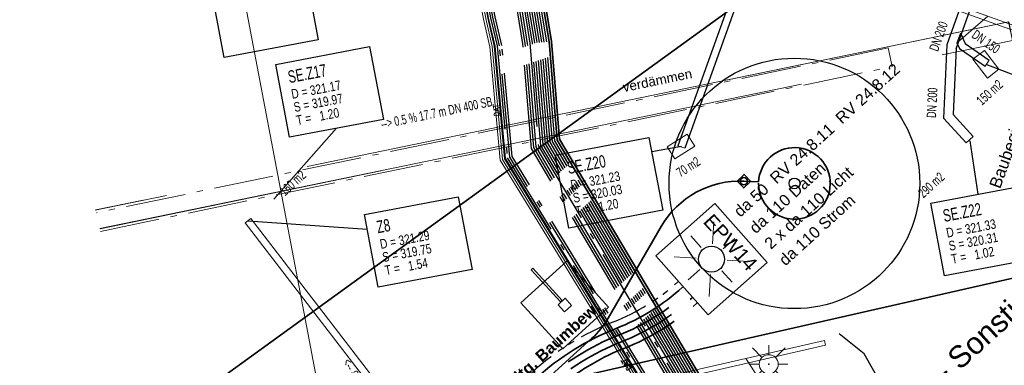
# Model space of a CAD drawing. Extents: x 3503739 to 3504470, y 5375172 to 5375561.
# Tile 7 of 121: x 3504022.19 to 3504042.81, y 5375365.32 to 5375372.56. Entities that reach past the tile are written whole.
import ezdxf

# ---------------------------------------------------------------- set-up
doc = ezdxf.new("R2010")
doc.units = 0
doc.header["$MEASUREMENT"] = 0
for name, pattern in [('140', [41.5, 15, -3.5, 15, -3.5, 1, -3.5]), ('2', [3.4, 1.2, -0.5, 1.2, -0.5]), ('202', [2.6399999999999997, 1.75, -0.38, 0.13, -0.38]), ('237', [1.4999999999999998, 0.75, -0.18, 0.13, -0.13, 0.13, -0.18]), ('240', [1.88, 1.25, -0.25, 0.13, -0.25]), ('40', [18.002, 6.001, -12.001])]:
    doc.linetypes.add(name, pattern=pattern)
for name, color, linetype in [('$_LISY_$_TMP', 7, 'Continuous'), ('1WB_LICHT_KSR', 7, 'Continuous'), ('4WB_BESTAND_1_BA', 7, 'Continuous'), ('_4WP_KANAL_STILL', 7, 'Continuous'), ('_4WP_KANALISATIO', 7, 'Continuous'), ('_4WP_KANCAD_', 7, 'Continuous'), ('_4WP_KANCAD__', 7, 'Continuous'), ('_4WP_KANCADT_', 7, 'Continuous'), ('_4WP_KANCADT__', 7, 'Continuous'), ('_4WP_LICHT-KSR', 7, 'Continuous'), ('_4WP_LICHT-LAMPE', 7, 'Continuous'), ('_4WP_LICHT_STILL', 7, 'Continuous'), ('_4WP_STADT_BEW_S', 7, 'Continuous'), ('_4WP_STADT_DATEN', 7, 'Continuous'), ('_4WP_STADT_FTT1', 7, 'Continuous'), ('_4WP_STADT_STROM', 7, 'Continuous'), ('_4WP_STEIGBEZEIC', 7, 'Continuous'), ('BHM_BAUM_NEU', 7, 'Continuous'), ('K_FLURSTUECKE', 7, 'Continuous'), ('PUNKTHOEHENATTDEF', 7, 'Continuous'), ('PUNKTNUMMERNATTDEF', 7, 'Continuous'), ('PUNKTSPEZIFIKATION', 7, 'Continuous'), ('SP_SAB2022-03-17', 7, 'Continuous'), ('V_FAHRBAHNRAND', 7, 'Continuous'), ('V_LATERNE', 7, 'Continuous'), ('V_MAUER-UNTEN', 7, 'Continuous'), ('V_WEGRAND', 7, 'Continuous'), ('W-SCHE__CLIPPING', 7, 'Continuous'), ('X_BE_STELE50', 7, 'Continuous')]:
    doc.layers.add(name, color=color, linetype=linetype)
doc.styles.add('145', font='ARIAL.TTF', dxfattribs={"height": 0.24})
doc.styles.add('151', font='ARIAL.TTF', dxfattribs={"height": 0.2})
doc.styles.add('163', font='ARIAL.TTF', dxfattribs={"height": 0.25})
doc.styles.add('202', font='ARIAL.TTF', dxfattribs={"height": 0.24})
doc.styles.add('40', font='TXT', dxfattribs={"width": 0.7, "height": 0.2})
doc.styles.add('42', font='TXT', dxfattribs={"width": 0.7, "height": 0.26})
doc.styles.add('420', font='ARIAL.TTF', dxfattribs={"height": 0.24})
doc.styles.add('43', font='TXT', dxfattribs={"width": 0.8, "height": 0.2})
doc.styles.add('431', font='ARIAL.TTF', dxfattribs={"height": 0.3})
doc.styles.add('434', font='ARIAL.TTF', dxfattribs={"height": 0.24})
doc.styles.add('534', font='ARIAL.TTF', dxfattribs={"height": 0.452686})
doc.styles.add('55', font='TXT', dxfattribs={"width": 0.7, "height": 0.2})
doc.styles.add('558', font='ARIALBD.TTF', dxfattribs={"height": 0.24})
doc.styles.add('61', font='TXT', dxfattribs={"width": 0.7, "height": 0.2})

# ---------------------------------------------------------------- blocks, each defined once
blk = doc.blocks.new('LP_01052')
at = {"color": 7, "linetype": 'Continuous', "lineweight": 18}
blk.add_lwpolyline([(-0.25, 0), (0.25, 0), (0.25, 0.3), (-0.25, 0.3), (-0.25, 0)], dxfattribs=at)
blk = doc.blocks.new('LEITSYSTEM_BRA2')
at = {"color": 251, "linetype": 'Continuous', "lineweight": 13}
for points in [[(-0.65, 0.65), (0.65, 0.65), (0.65, -0.65), (-0.65, -0.65), (-0.65, 0.65)], [(-1.02, 0.025), (-0.11, 0.025), (-0.11, -0.025), (-1.02, -0.025), (-1.02, 0.025)], [(-0.11, 0.02), (-0.1, 0.02), (-0.1, -0.02), (-0.11, -0.02), (-0.11, 0.02)], [(-0.1, 0.1), (0.1, 0.1), (0.1, -0.1), (-0.1, -0.1), (-0.1, 0.1)]]:
    blk.add_lwpolyline(points, dxfattribs=at)
blk = doc.blocks.new('WP_LP-1020')
at = {"color": 7, "linetype": 'Continuous', "lineweight": 25}
for p, q in [((-0.8253, 0.8253), (0.8253, 0.8253)), ((-0.8253, -0.8253), (-0.8253, 0.8253)), ((0.8253, -0.8253), (0.8253, 0.8253)), ((-0.8253, -0.8253), (0.8253, -0.8253))]:
    blk.add_line(p, q, dxfattribs=at)
at = {"color": 1, "linetype": 'Continuous', "lineweight": 13}
for p, q in [((0, 0.324962), (0, 0.649924)), ((0, 0.649924), (0, 0.324962)), ((-0.554739, 0.55475), (-0.229777, 0.229788)), ((0.229777, 0.229788), (0.554739, 0.55475)), ((0.229777, 0.229788), (0.554739, 0.55475)), ((-0.324962, 0), (-0.649924, 0)), ((-0.324962, 0), (-0.649924, 0)), ((0.324962, 0), (0.649924, 0)), ((-0.229777, -0.229777), (-0.554739, -0.554739)), ((-0.229777, -0.229777), (-0.554739, -0.554739)), ((0, -0.324962), (0, -0.649924)), ((0, -0.324962), (0, -0.649924)), ((0.229777, -0.229777), (0.554739, -0.554739)), ((0.229777, -0.229777), (0.554739, -0.554739))]:
    blk.add_line(p, q, dxfattribs=at)
at = {"color": 7, "linetype": 'Continuous', "lineweight": 25}
blk.add_circle((0, 0), 0.272749, dxfattribs=at)
blk = doc.blocks.new('PUNKT')
blk.add_point((0, 0))
at = {"layer": 'PUNKTHOEHENATTDEF', "linetype": 'Continuous', "flags": 1}
blk.add_attdef('PUNKTHOEHE', (1, -0.5), '', height=0.8, dxfattribs=at)
at = {"layer": 'PUNKTNUMMERNATTDEF', "linetype": 'Continuous', "flags": 1}
blk.add_attdef('PUNKTNUMMER', (1, 0.5), '', height=0.8, dxfattribs=at)
at = {"layer": 'PUNKTSPEZIFIKATION', "linetype": 'Continuous', "flags": 1}
blk.add_attdef('PUNKTSPEZIFIKATION', (1, -1.5), '', height=0.8, dxfattribs=at)
blk = doc.blocks.new('1000DAT')
at = {"color": 114, "linetype": 'Continuous', "lineweight": 18}
for p, q in [((4.589325, 0.775263), (4.589325, 0.173263)), ((5.077223, 0.434754), (5.311664, 0.434754)), ((5.347511, 0.776867), (5.795146, 0.776867)), ((5.561325, 0.775263), (5.561325, 0.173263))]:
    blk.add_line(p, q, dxfattribs=at)
blk.add_lwpolyline([(4.589325, 0.775263, -1.110612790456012), (4.589325, 0.173263)], format="xyb", dxfattribs=at)
blk.add_lwpolyline([(4.984101, 0.174284), (5.198961, 0.775263), (5.400541, 0.174284)], dxfattribs=at)
blk = doc.blocks.new('457')
at = {"color": 7, "linetype": 'Continuous', "lineweight": 13}
for p, q in [((-0.353546, 0.353554), (-0.853546, 0.853553)), ((0, 0.5), (0, 1)), ((0.353546, 0.353554), (0.853546, 0.853553)), ((-0.5, 0), (-1, 0)), ((0.5, 0), (1, 0)), ((-0.353546, -0.353554), (-0.853546, -0.853553)), ((0, -0.5), (0, -1)), ((0.353546, -0.353554), (0.853546, -0.853553))]:
    blk.add_line(p, q, dxfattribs=at)
blk.add_circle((0, 0), 0.5, dxfattribs=at)

msp = doc.modelspace()

# ---------------------------------------------------------------- linework, layer by layer
at = {"layer": '1WB_LICHT_KSR', "color": 190, "linetype": 'Continuous', "lineweight": 35}
for points in [[(3504097.025424, 5375367.876626), (3504085.013424, 5375369.556626), (3504081.646424, 5375370.386626), (3504080.658424, 5375370.566626), (3504079.349424, 5375370.336626), (3504073.689424, 5375369.316626), (3504066.631424, 5375368.086626), (3504060.473424, 5375367.046626), (3504056.834424, 5375366.246626), (3504053.368424, 5375365.386626), (3504051.174424, 5375363.706626), (3504045.316424, 5375361.976626), (3504042.748424, 5375361.684626), (3504042.657424, 5375361.673626), (3504037.429424, 5375364.311626), (3504036.423424, 5375365.021626), (3504033.447424, 5375370.040626), (3504033.278424, 5375372.102626), (3504033.154424, 5375372.856626), (3504031.838424, 5375379.606626), (3504031.349424, 5375381.826626), (3504035.462424, 5375388.047626)], [(3504097.018424, 5375367.827626), (3504085.006424, 5375369.506626), (3504081.637424, 5375370.337626), (3504080.658424, 5375370.515626), (3504079.358424, 5375370.287626), (3504073.698424, 5375369.267626), (3504066.639424, 5375368.037626), (3504060.481424, 5375366.997626), (3504056.846424, 5375366.197626), (3504053.390424, 5375365.340626), (3504051.197424, 5375363.661626), (3504045.326424, 5375361.927626), (3504042.842424, 5375361.645626), (3504037.489424, 5375364.332626), (3504036.461424, 5375365.056626), (3504033.496424, 5375370.056626), (3504033.328424, 5375372.106626), (3504033.203424, 5375372.866626), (3504031.887424, 5375379.616626), (3504031.402424, 5375381.816626), (3504035.501424, 5375388.016626)]]:
    msp.add_lwpolyline(points, dxfattribs=at)
at = {"layer": '4WB_BESTAND_1_BA', "color": 1, "linetype": 'Continuous', "lineweight": 25}
msp.add_lwpolyline([(3504034.455424, 5375388.762626), (3504030.198424, 5375381.828626), (3504030.768424, 5375379.192626), (3504031.994424, 5375372.592626), (3504032.129424, 5375372.005626), (3504032.346424, 5375369.645626), (3504035.500424, 5375364.497626), (3504035.772424, 5375364.051626), (3504036.593424, 5375363.533626), (3504036.878424, 5375363.356626), (3504042.181424, 5375360.418626), (3504042.563424, 5375360.264626), (3504045.716424, 5375360.894626)], dxfattribs=at)
at = {"layer": '4WB_BESTAND_1_BA', "color": 250, "linetype": '202', "lineweight": 25}
for points in [[(3504034.463424, 5375388.756626), (3504030.208424, 5375381.826626), (3504030.778424, 5375379.194626), (3504032.004424, 5375372.594626), (3504032.139424, 5375372.006626), (3504032.355424, 5375369.648626), (3504035.508424, 5375364.502626), (3504035.780424, 5375364.058626), (3504036.599424, 5375363.542626), (3504036.883424, 5375363.364626), (3504042.186424, 5375360.427626), (3504042.564424, 5375360.275626), (3504045.713424, 5375360.903626)], [(3504034.503424, 5375388.726626), (3504030.261424, 5375381.817626), (3504030.827424, 5375379.204626), (3504032.053424, 5375372.603626), (3504032.189424, 5375372.011626), (3504032.404424, 5375369.664626), (3504035.535424, 5375364.553626), (3504035.807424, 5375364.100626), (3504036.631424, 5375363.581626), (3504036.908424, 5375363.407626), (3504042.210424, 5375360.471626), (3504042.737424, 5375360.258626), (3504045.725424, 5375360.854626)], [(3504045.689424, 5375361.001626), (3504042.580424, 5375360.381626), (3504042.234424, 5375360.515626), (3504036.933424, 5375363.450626), (3504036.652424, 5375363.627626), (3504035.834424, 5375364.142626), (3504035.587424, 5375364.565626), (3504032.453424, 5375369.680626), (3504032.239424, 5375372.016626), (3504032.102424, 5375372.612626), (3504030.876424, 5375379.214626), (3504030.314424, 5375381.808626), (3504034.543424, 5375388.696626)], [(3504045.701424, 5375360.952626), (3504042.750424, 5375360.363626), (3504042.258424, 5375360.559626), (3504036.958424, 5375363.493626), (3504036.685424, 5375363.665626), (3504035.861424, 5375364.184626), (3504035.627424, 5375364.596626), (3504032.502424, 5375369.696626), (3504032.289424, 5375372.019626), (3504032.151424, 5375372.621626), (3504030.925424, 5375379.224626), (3504030.367424, 5375381.799626), (3504034.583424, 5375388.666626)], [(3504096.948424, 5375367.337626), (3504084.936424, 5375369.006626), (3504083.234424, 5375369.528626), (3504081.559424, 5375369.945626), (3504080.658424, 5375370.107626), (3504079.430424, 5375369.895626), (3504073.770424, 5375368.875626), (3504066.703424, 5375367.645626), (3504060.557424, 5375366.605626), (3504059.108424, 5375366.234626), (3504056.947424, 5375365.756626), (3504053.588424, 5375364.926626), (3504051.404424, 5375363.256626), (3504045.416424, 5375361.486626), (3504043.208424, 5375361.230626), (3504042.481424, 5375361.144626), (3504037.177424, 5375363.816626), (3504036.005424, 5375364.636626), (3504032.908424, 5375369.864626), (3504032.728424, 5375372.058626), (3504032.615424, 5375372.746626), (3504031.299424, 5375379.496626), (3504030.766424, 5375381.936626), (3504035.033424, 5375388.388626)], [(3504096.941424, 5375367.288626), (3504084.929424, 5375368.956626), (3504083.222424, 5375369.479626), (3504081.549424, 5375369.896626), (3504080.658424, 5375370.056626), (3504079.439424, 5375369.846626), (3504073.779424, 5375368.826626), (3504066.711424, 5375367.596626), (3504060.567424, 5375366.556626), (3504059.131424, 5375366.187626), (3504056.958424, 5375365.707626), (3504053.610424, 5375364.880626), (3504051.427424, 5375363.211626), (3504045.426424, 5375361.437626), (3504043.208424, 5375361.180626), (3504042.649424, 5375361.115626), (3504037.203424, 5375363.859626), (3504036.043424, 5375364.671626), (3504032.957424, 5375369.880626), (3504032.778424, 5375372.062626), (3504032.664424, 5375372.756626), (3504031.348424, 5375379.506626), (3504030.819424, 5375381.926626), (3504035.072424, 5375388.357626)], [(3504042.819424, 5375361.085626), (3504042.658424, 5375361.166626), (3504037.229424, 5375363.902626), (3504036.081424, 5375364.706626), (3504033.006424, 5375369.896626), (3504032.828424, 5375372.066626), (3504032.713424, 5375372.766626), (3504031.397424, 5375379.516626), (3504030.872424, 5375381.916626), (3504035.111424, 5375388.326626)], [(3504035.150424, 5375388.295626), (3504030.925424, 5375381.906626), (3504031.446424, 5375379.526626), (3504032.762424, 5375372.776626), (3504032.878424, 5375372.070626), (3504033.055424, 5375369.912626), (3504036.119424, 5375364.741626), (3504037.255424, 5375363.945626), (3504042.505424, 5375361.298626), (3504043.182424, 5375361.377626), (3504045.386424, 5375361.633626), (3504051.335424, 5375363.391626), (3504053.522424, 5375365.064626), (3504056.914424, 5375365.903626), (3504059.048424, 5375366.374626), (3504060.527424, 5375366.752626), (3504066.679424, 5375367.792626), (3504073.743424, 5375369.022626), (3504079.403424, 5375370.042626), (3504080.658424, 5375370.260626), (3504081.589424, 5375370.092626), (3504083.270424, 5375369.675626), (3504084.957424, 5375369.156626), (3504096.969424, 5375367.484626)], [(3504096.962424, 5375367.435626), (3504084.950424, 5375369.106626), (3504083.258424, 5375369.626626), (3504081.579424, 5375370.043626), (3504080.658424, 5375370.209626), (3504079.412424, 5375369.993626), (3504073.752424, 5375368.973626), (3504066.687424, 5375367.743626), (3504060.537424, 5375366.703626), (3504059.034424, 5375366.320626), (3504056.925424, 5375365.854626), (3504053.544424, 5375365.018626), (3504051.358424, 5375363.346626), (3504045.396424, 5375361.584626), (3504042.676424, 5375361.268626), (3504037.268424, 5375363.996626), (3504036.157424, 5375364.776626), (3504033.104424, 5375369.928626), (3504032.928424, 5375372.074626), (3504032.811424, 5375372.786626), (3504031.495424, 5375379.536626), (3504030.978424, 5375381.896626), (3504035.189424, 5375388.264626)], [(3504042.846424, 5375361.238626), (3504042.685424, 5375361.321626), (3504037.307424, 5375364.031626), (3504036.195424, 5375364.811626), (3504033.153424, 5375369.944626), (3504032.978424, 5375372.078626), (3504032.860424, 5375372.796626), (3504031.544424, 5375379.546626), (3504031.031424, 5375381.886626), (3504035.228424, 5375388.233626)], [(3504096.983424, 5375367.582626), (3504084.971424, 5375369.256626), (3504083.294424, 5375369.773626), (3504081.609424, 5375370.190626), (3504080.658424, 5375370.362626), (3504079.385424, 5375370.140626), (3504073.725424, 5375369.120626), (3504066.663424, 5375367.890626), (3504060.507424, 5375366.850626), (3504056.881424, 5375366.050626), (3504053.456424, 5375365.202626), (3504051.266424, 5375363.526626), (3504045.356424, 5375361.780626), (3504043.191424, 5375361.528626), (3504042.529424, 5375361.456626), (3504037.333424, 5375364.074626), (3504036.233424, 5375364.846626), (3504033.202424, 5375369.960626), (3504033.028424, 5375372.082626), (3504032.909424, 5375372.806626), (3504031.593424, 5375379.556626), (3504031.084424, 5375381.876626), (3504035.267424, 5375388.202626)], [(3504096.976424, 5375367.533626), (3504084.964424, 5375369.206626), (3504083.282424, 5375369.724626), (3504081.599424, 5375370.141626), (3504080.658424, 5375370.311626), (3504079.394424, 5375370.091626), (3504073.734424, 5375369.071626), (3504066.671424, 5375367.841626), (3504060.517424, 5375366.801626), (3504056.892424, 5375366.001626), (3504053.478424, 5375365.156626), (3504051.289424, 5375363.481626), (3504045.366424, 5375361.731626), (3504042.703424, 5375361.421626), (3504037.337424, 5375364.131626), (3504036.271424, 5375364.881626), (3504033.251424, 5375369.976626), (3504033.078424, 5375372.086626), (3504032.958424, 5375372.815626), (3504031.642424, 5375379.566626), (3504031.137424, 5375381.866626), (3504035.306424, 5375388.171626)], [(3504059.508424, 5375363.416626), (3504060.119424, 5375364.506626), (3504060.238424, 5375365.066626), (3504060.033424, 5375365.836626), (3504059.692424, 5375366.216626), (3504059.147424, 5375366.426626), (3504058.779424, 5375366.366626), (3504056.903424, 5375365.952626), (3504053.500424, 5375365.110626), (3504051.312424, 5375363.436626), (3504045.376424, 5375361.682626), (3504043.189424, 5375361.428626), (3504042.879424, 5375361.392626), (3504042.712424, 5375361.476626), (3504037.385424, 5375364.160626), (3504036.309424, 5375364.916626), (3504033.300424, 5375369.992626), (3504033.128424, 5375372.090626), (3504033.007424, 5375372.826626), (3504031.691424, 5375379.576626), (3504031.190424, 5375381.856626), (3504035.345424, 5375388.140626)], [(3504097.011424, 5375367.778626), (3504084.999424, 5375369.456626), (3504081.628424, 5375370.288626), (3504080.658424, 5375370.464626), (3504079.367424, 5375370.238626), (3504073.707424, 5375369.218626), (3504066.647424, 5375367.988626), (3504060.489424, 5375366.948626), (3504056.858424, 5375366.148626), (3504053.412424, 5375365.294626), (3504051.220424, 5375363.616626), (3504045.336424, 5375361.878626), (3504042.878424, 5375361.599626), (3504042.730424, 5375361.580626), (3504042.642424, 5375361.568626), (3504037.411424, 5375364.203626), (3504036.347424, 5375364.951626), (3504033.349424, 5375370.008626), (3504033.178424, 5375372.094626), (3504033.056424, 5375372.836626), (3504031.740424, 5375379.586626), (3504031.243424, 5375381.846626), (3504035.384424, 5375388.109626)], [(3504097.004424, 5375367.729626), (3504084.992424, 5375369.406626), (3504081.619424, 5375370.239626), (3504080.658424, 5375370.413626), (3504079.376424, 5375370.189626), (3504073.716424, 5375369.169626), (3504066.655424, 5375367.939626), (3504060.497424, 5375366.899626), (3504056.870424, 5375366.099626), (3504053.434424, 5375365.248626), (3504051.243424, 5375363.571626), (3504045.346424, 5375361.829626), (3504042.810424, 5375361.540626), (3504042.605424, 5375361.643626), (3504037.437424, 5375364.246626), (3504036.385424, 5375364.986626), (3504033.398424, 5375370.024626), (3504033.228424, 5375372.098626), (3504033.105424, 5375372.846626), (3504031.789424, 5375379.596626), (3504031.296424, 5375381.836626), (3504035.423424, 5375388.078626)]]:
    msp.add_lwpolyline(points, dxfattribs=at)
at = {"layer": '4WB_BESTAND_1_BA', "color": 114, "linetype": 'Continuous', "lineweight": 25}
msp.add_lwpolyline([(3504045.711424, 5375360.914626), (3504042.565424, 5375360.285626), (3504042.189424, 5375360.436626), (3504036.888424, 5375363.374626), (3504036.603424, 5375363.550626), (3504035.786424, 5375364.066626), (3504035.517424, 5375364.508626), (3504032.366424, 5375369.652626), (3504032.149424, 5375372.008626), (3504032.013424, 5375372.596626), (3504030.787424, 5375379.196626), (3504030.219424, 5375381.825626), (3504034.471424, 5375388.750626)], dxfattribs=at)
at = {"layer": '4WB_BESTAND_1_BA', "color": 7, "linetype": 'Continuous', "lineweight": 13}
for points in [[(3504096.251424, 5375366.396626), (3504085.337424, 5375368.026626), (3504081.317424, 5375368.775626), (3504080.313424, 5375368.926626), (3504079.578424, 5375368.835626), (3504074.171424, 5375367.925626), (3504067.262424, 5375366.795626), (3504060.805424, 5375365.505626), (3504057.289424, 5375364.876626), (3504054.131424, 5375364.186626), (3504051.900424, 5375362.546626), (3504045.749424, 5375360.756626), (3504042.540424, 5375360.116626), (3504036.835424, 5375363.276626), (3504035.706424, 5375363.986626), (3504032.257424, 5375369.616626), (3504032.039424, 5375371.996626), (3504031.906424, 5375372.576626), (3504030.680424, 5375379.176626)], [(3504096.258424, 5375366.445626), (3504085.344424, 5375368.075626), (3504081.324424, 5375368.824626), (3504080.314424, 5375368.976626), (3504079.571424, 5375368.884626), (3504074.163424, 5375367.974626), (3504067.253424, 5375366.844626), (3504060.795424, 5375365.554626), (3504057.267424, 5375364.974626), (3504054.089424, 5375364.280626), (3504052.408424, 5375363.044626), (3504051.878424, 5375362.592626), (3504045.737424, 5375360.805626), (3504042.548424, 5375360.169626), (3504036.859424, 5375363.320626), (3504036.577424, 5375363.497626), (3504035.743424, 5375364.022626), (3504032.306424, 5375369.632626), (3504032.089424, 5375372.001626), (3504031.955424, 5375372.585626), (3504030.729424, 5375379.185626)]]:
    msp.add_lwpolyline(points, dxfattribs=at)
at = {"layer": '_4WP_KANAL_STILL', "color": 7, "linetype": '40', "lineweight": 18}
msp.add_lwpolyline([(3504023.881909, 5375368.181793), (3504042.981903, 5375372.128633), (3504042.896893, 5375372.516822), (3504023.777827, 5375368.570571)], dxfattribs=at)
at = {"layer": '_4WP_KANAL_STILL', "color": 7, "linetype": '140', "lineweight": 18}
msp.add_lwpolyline([(3504023.87141, 5375368.183125), (3504042.982392, 5375372.125828), (3504042.901572, 5375372.517578), (3504023.79059, 5375368.574875)], dxfattribs=at)
at = {"layer": '_4WP_KANALISATIO', "color": 1, "linetype": 'Continuous', "lineweight": 25}
for p, q in [((3504037.644122, 5375374.573667), (3504035.977537, 5375369.919544)), ((3504037.785341, 5375374.523098), (3504036.118756, 5375369.868975)), ((3504041.534513, 5375370.49864), (3504042.007643, 5375369.978806, 321.301026)), ((3504041.738184, 5375370.571994), (3504042.155553, 5375370.113427, 321.301026))]:
    msp.add_line(p, q, dxfattribs=at)
at = {"layer": '_4WP_KANALISATIO', "color": 7, "linetype": 'Continuous', "lineweight": 13}
for p, q in [((3504041.818661, 5375372.079779), (3504041.890877, 5375372.27924)), ((3504042.494733, 5375371.711289), (3504042.408905, 5375371.588271)), ((3504042.007643, 5375369.978806, 321.301026), (3504042.155553, 5375370.113427, 321.301026)), ((3504035.977537, 5375369.919544), (3504036.118756, 5375369.868975))]:
    msp.add_line(p, q, dxfattribs=at)
at = {"layer": '_4WP_KANALISATIO', "color": 1, "linetype": 'Continuous', "lineweight": 25}
for points in [[(3504041.859109, 5375372.742622), (3504041.606704, 5375372.033635), (3504041.534513, 5375370.49864)], [(3504042.073085, 5375372.72824), (3504041.803631, 5375371.963602), (3504041.738184, 5375370.571994)], [(3504041.890877, 5375372.27924), (3504041.992901, 5375372.061412), (3504042.494733, 5375371.711289)], [(3504041.818661, 5375372.079779), (3504041.87411, 5375371.961391), (3504042.408905, 5375371.588271)]]:
    msp.add_lwpolyline(points, dxfattribs=at)
at = {"layer": '_4WP_KANCAD_', "color": 1, "linetype": 'Continuous', "lineweight": 18}
for p, q in [((3504041.897665, 5375372.838089), (3504041.604703, 5375372.01996)), ((3504042.085957, 5375372.770664), (3504041.792995, 5375371.952535))]:
    msp.add_line(p, q, dxfattribs=at)
for points in [[(3504028.958059, 5375377.365387), (3504043.020666, 5375372.329738), (3504043.222941, 5375372.894613), (3504029.160334, 5375377.930262)], [(3504029.035145, 5375377.444001), (3504043.011005, 5375372.439415), (3504043.145855, 5375372.815999), (3504029.169995, 5375377.820585)], [(3504042.085957, 5375372.770664), (3504042.46254, 5375372.635813), (3504041.847573, 5375372.104951)]]:
    msp.add_lwpolyline(points, dxfattribs=at)
at = {"layer": '_4WP_KANCAD_', "color": 7, "linetype": '240', "lineweight": 18}
msp.add_lwpolyline([(3504023.886238, 5375368.124157), (3504040.462798, 5375371.578205), (3504040.381202, 5375371.969795), (3504023.804643, 5375368.515746)], dxfattribs=at)
at = {"layer": '_4WP_KANCAD__', "color": 1, "linetype": 'Continuous', "lineweight": 18}
for points in [[(3504030.768497, 5375360.574448), (3504031.115525, 5375360.890525), (3504031.115525, 5375360.890525), (3504031.200806, 5375362.72308), (3504031.200806, 5375362.72308), (3504026.915516, 5375368.30332), (3504027.034484, 5375368.39468), (3504031.353194, 5375362.77092), (3504031.353194, 5375362.77092), (3504031.262475, 5375360.821475), (3504031.262475, 5375360.821475), (3504030.869503, 5375360.463552)], [(3504030.869503, 5375360.463552), (3504031.262475, 5375360.821475), (3504031.353194, 5375362.77092), (3504027.034484, 5375368.39468)], [(3504030.768497, 5375360.574448), (3504031.115525, 5375360.890525), (3504031.200806, 5375362.72308), (3504026.915516, 5375368.30332)]]:
    msp.add_lwpolyline(points, dxfattribs=at)
at = {"layer": '_4WP_KANCADT__', "color": 1, "linetype": 'Continuous', "lineweight": 25}
for p, q in [((3504042.422, 5375371.627), (3504044.122604, 5375370.976902)), ((3504027.513, 5375368.798), (3504028.828706, 5375370.285768)), ((3504042.086, 5375370.023), (3504042.253194, 5375368.903562)), ((3504036.052, 5375369.906), (3504035.426589, 5375369.789504)), ((3504026.975, 5375368.349), (3504029.470604, 5375368.174902))]:
    msp.add_line(p, q, dxfattribs=at)
at = {"layer": '_4WP_KANCADT__', "color": 7, "linetype": 'Continuous', "lineweight": 18}
for points in [[(3504026.189701, 5375373.297261), (3504028.154687, 5375373.669863), (3504028.444199, 5375372.143069), (3504026.479213, 5375371.770467), (3504026.189701, 5375373.297261)], [(3504027.556701, 5375371.626261), (3504029.521687, 5375371.998863), (3504029.811199, 5375370.472069), (3504027.846213, 5375370.099467), (3504027.556701, 5375371.626261)], [(3504033.403701, 5375369.722261), (3504035.368687, 5375370.094863), (3504035.658199, 5375368.568069), (3504033.693213, 5375368.195467), (3504033.403701, 5375369.722261)], [(3504041.270701, 5375368.717261), (3504043.235687, 5375369.089863), (3504043.525199, 5375367.563069), (3504041.560213, 5375367.190467), (3504041.270701, 5375368.717261)], [(3504029.412701, 5375368.480261), (3504031.377687, 5375368.852863), (3504031.667199, 5375367.326069), (3504029.702213, 5375366.953467), (3504029.412701, 5375368.480261)]]:
    msp.add_lwpolyline(points, dxfattribs=at)
at = {"layer": '_4WP_KANCADT__', "color": 1, "linetype": 'Continuous', "lineweight": 25}
for points in [[(3504026.189701, 5375373.297261), (3504028.154687, 5375373.669863), (3504028.444199, 5375372.143069), (3504026.479213, 5375371.770467), (3504026.189701, 5375373.297261)], [(3504027.556701, 5375371.626261), (3504029.521687, 5375371.998863), (3504029.811199, 5375370.472069), (3504027.846213, 5375370.099467), (3504027.556701, 5375371.626261)], [(3504033.403701, 5375369.722261), (3504035.368687, 5375370.094863), (3504035.658199, 5375368.568069), (3504033.693213, 5375368.195467), (3504033.403701, 5375369.722261)], [(3504041.270701, 5375368.717261), (3504043.235687, 5375369.089863), (3504043.525199, 5375367.563069), (3504041.560213, 5375367.190467), (3504041.270701, 5375368.717261)], [(3504029.412701, 5375368.480261), (3504031.377687, 5375368.852863), (3504031.667199, 5375367.326069), (3504029.702213, 5375366.953467), (3504029.412701, 5375368.480261)]]:
    msp.add_lwpolyline(points, dxfattribs=at)
at = {"layer": '_4WP_LICHT-KSR', "color": 190, "linetype": '2', "lineweight": 35}
for points in [[(3504026.652273, 5375357.860551, 0.2312601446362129), (3504026.97631, 5375358.676654, -0.2312555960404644), (3504027.397546, 5375359.737571), (3504033.116296, 5375364.941665, -0.0910144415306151), (3504034.736598, 5375365.950294, 0.09101191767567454), (3504036.172954, 5375366.844391)], [(3504036.273911, 5375366.733451, -0.0910120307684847), (3504034.791575, 5375365.810732, 0.09101447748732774), (3504033.217252, 5375364.830724), (3504027.498502, 5375359.62663, 0.2312554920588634), (3504027.12587, 5375358.688127, -0.2312604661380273), (3504026.753225, 5375357.749611)]]:
    msp.add_lwpolyline(points, format="xyb", dxfattribs=at)
at = {"layer": '_4WP_LICHT_STILL', "color": 190, "linetype": 'Continuous', "lineweight": 18}
msp.add_line((3504037.399663, 5375365.462673), (3504037.946337, 5375364.625327), dxfattribs=at)
at = {"layer": '_4WP_STADT_BEW_S', "color": 142, "linetype": 'Continuous', "lineweight": 35}
for points in [[(3504037.665204, 5375369.133289, 99.44169841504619), (3504037.665915, 5375369.163446)], [(3504037.665915, 5375369.163446), (3504037.356407, 5375369.176973, 0.2796311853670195), (3504035.628198, 5375368.229124), (3504034.518324, 5375366.30768, -0.07727761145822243), (3504034.176999, 5375365.883909), (3504032.150806, 5375364.039399), (3504032.051861, 5375363.71434)]]:
    msp.add_lwpolyline(points, format="xyb", dxfattribs=at)
msp.add_lwpolyline([(3504037.497792, 5375369.17375), (3504037.353184, 5375369.035589), (3504037.215023, 5375369.180197), (3504037.359631, 5375369.318358), (3504037.501148, 5375369.170237)], dxfattribs=at)
msp.add_circle((3504037.356407, 5375369.176973), 0.075, dxfattribs=at)
at = {"layer": '_4WP_STADT_DATEN', "color": 7, "linetype": 'Continuous', "lineweight": 35}
msp.add_lwpolyline([(3504025.73065, 5375357.981849), (3504026.61245, 5375358.784275, 0.1313265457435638), (3504026.891695, 5375359.218661, -0.1313239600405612), (3504027.296589, 5375359.848511), (3504033.015339, 5375365.052605, -0.09101448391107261), (3504034.68163, 5375366.089842, 0.09101186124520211), (3504036.071998, 5375366.955332)], format="xyb", dxfattribs=at)
at = {"layer": '_4WP_STADT_FTT1', "color": 1, "linetype": '237', "lineweight": 25}
msp.add_lwpolyline([(3504024.250393, 5375358.344838, 0.3186603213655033), (3504024.824709, 5375358.41487), (3504025.10472, 5375358.669682, -0.1194698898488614), (3504025.469158, 5375358.869014), (3504026.2429, 5375359.077343, 0.2077554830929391), (3504026.877264, 5375359.559228, -0.08042433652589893), (3504027.195633, 5375359.959452), (3504032.914383, 5375365.163546, -0.09101443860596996), (3504034.626644, 5375366.229418, 0.09101174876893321), (3504035.971041, 5375367.066272)], format="xyb", dxfattribs=at)
at = {"layer": '_4WP_STADT_STROM', "color": 3, "linetype": '2', "lineweight": 35}
msp.add_lwpolyline([(3504036.374867, 5375366.62251, -0.09101205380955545), (3504034.846561, 5375365.671156, 0.09101445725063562), (3504033.318209, 5375364.719784), (3504027.599459, 5375359.51569, 0.2312556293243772), (3504027.275431, 5375358.6996, -0.2312606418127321), (3504026.854179, 5375357.63867)], format="xyb", dxfattribs=at)
at = {"layer": 'BHM_BAUM_NEU', "color": 91, "linetype": 'Continuous', "lineweight": 25}
for radius in [2.625, 0.1125]:
    msp.add_circle((3504038.4152, 5375369.1307), radius, dxfattribs=at)
at = {"layer": 'K_FLURSTUECKE', "color": 252, "linetype": 'Continuous', "lineweight": 35}
for p, q in [((3504038.927223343, 5375374.12074415), (3504016.920982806, 5375358.178666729)), ((3504016.920982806, 5375358.178666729), (3504038.927223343, 5375374.12074415)), ((3504038.927223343, 5375374.12074415), (3504016.920982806, 5375358.178666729)), ((3504016.920982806, 5375358.178666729), (3504038.927223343, 5375374.12074415))]:
    msp.add_line(p, q, dxfattribs=at)
at = {"layer": 'V_FAHRBAHNRAND', "color": 250, "linetype": 'Continuous', "lineweight": 35}
msp.add_line((3504032.844272, 5375364.83975, 321.398227), (3504044.369999, 5375367.46141, 321.363439), dxfattribs=at)
msp.add_line((3504032.844272, 5375364.83975, 321.398227), (3504044.369999, 5375367.46141, 321.363439), dxfattribs=at)
at = {"layer": 'V_MAUER-UNTEN', "color": 250, "linetype": 'Continuous', "lineweight": 13}
for p, q in [((3504039.063902, 5375365.739539, 321.805492), (3504025.944997, 5375362.737409, 321.47652)), ((3504039.041595, 5375365.837018, 321.805492), (3504039.063902, 5375365.739539, 321.805492))]:
    msp.add_line(p, q, dxfattribs=at)
msp.add_polyline3d([(3504039.041595, 5375365.837018, 321.805492), (3504025.922277, 5375362.834794, 321.47652), (3504013.030218, 5375359.769341, 321.466975), (3503999.778454, 5375356.545204, 321.470868), (3503973.067962, 5375349.684083, 321.421502), (3503959.531973, 5375345.966971, 321.411296), (3503947.012004, 5375342.437048, 321.376702)], dxfattribs=at)
at = {"layer": 'V_WEGRAND', "color": 250, "linetype": 'Continuous', "lineweight": 25}
for p, q in [((3504039.874589, 5375365.561108, 321.540329), (3504039.35014, 5375365.975915, 321.504592)), ((3504039.874589, 5375365.561108, 321.540329), (3504039.35014, 5375365.975915, 321.504592)), ((3504040.852489, 5375363.831229, 321.724351), (3504039.874589, 5375365.561108, 321.540329)), ((3504040.852489, 5375363.831229, 321.724351), (3504039.874589, 5375365.561108, 321.540329))]:
    msp.add_line(p, q, dxfattribs=at)
at = {"layer": 'W-SCHE__CLIPPING', "color": 7, "linetype": 'Continuous', "lineweight": 13}
msp.add_line((3504033.192411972, 5375339.876571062), (3504017.896433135, 5375420.335523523), dxfattribs=at)

# ---------------------------------------------------------------- block references
at = {"layer": '$_LISY_$_TMP', "color": 7, "xscale": 0.2000000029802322, "yscale": 0.2000000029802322}
for p, rotation in [((3504032.366424, 5375369.652626), 95.26239624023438), ((3504035.517424, 5375364.508626), 121.489892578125)]:
    msp.add_blockref('1000DAT', p, dxfattribs=dict(at, rotation=rotation))
at = {"layer": '_4WP_LICHT-LAMPE', "color": 7, "rotation": 41.62296752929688}
msp.add_blockref('WP_LP-1020', (3504036.679513, 5375367.543225), dxfattribs=at)
at = {"layer": 'SP_SAB2022-03-17', "color": 7}
for p, rotation in [((3504042.306315, 5375371.538009), 307.5300899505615), ((3504036.121084, 5375369.779313), 32.42070922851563)]:
    msp.add_blockref('LP_01052', p, dxfattribs=dict(at, rotation=rotation))
at = {"layer": 'V_LATERNE', "color": 7, "xscale": 0.4, "yscale": 0.4}
msp.add_blockref('457', (3504037.876846, 5375365.340877), dxfattribs=at)
at = {"layer": 'V_LATERNE', "color": 7}
msp.add_blockref('PUNKT', (3504037.876846, 5375365.340877, 321.725987), dxfattribs=at)
at = {"layer": 'X_BE_STELE50', "color": 7, "rotation": 312.3071170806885}
msp.add_blockref('LEITSYSTEM_BRA2', (3504033.606741, 5375366.581399), dxfattribs=at)

# ---------------------------------------------------------------- texts
at = {"layer": '_4WP_KANALISATIO', "color": 1, "linetype": 'Continuous', "style": '55', "width": 0.7}
for s, rotation, p in [('DN 200', 70.09695, (3504041.418286, 5375371.881965)), ('DN 150', 325.0970127, (3504042.10927, 5375372.202846)), ('150 m2', 42.30738179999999, (3504042.339229, 5375370.753748)), ('DN 200', 87.30738000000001, (3504041.380357, 5375370.499076)), ('70 m2', 32.5340982, (3504036.026808, 5375369.252761)), ('160 m2', 42.30738179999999, (3504027.746997, 5375368.855496)), ('290 m2', 42.30738179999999, (3504041.11596, 5375368.814244))]:
    msp.add_text(s, height=0.2, rotation=rotation, dxfattribs=at).set_placement(p)
at = {"layer": '_4WP_KANALISATIO', "color": 1, "linetype": 'Continuous', "style": '151'}
msp.add_text('verdämmen', height=0.2, rotation=11.67534270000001, dxfattribs=at).set_placement((3504034.843943, 5375371.043944))
at = {"layer": '_4WP_KANALISATIO', "color": 255, "linetype": 'Continuous', "style": '163'}
msp.add_text('Baubeginn 4. BA', height=0.25, rotation=70.09695, dxfattribs=at).set_placement((3504042.720992, 5375369.004731))
at = {"layer": '_4WP_KANCADT_', "color": 7, "linetype": 'Continuous', "style": '61', "width": 0.7}
msp.add_text('--> 0.5 % 17.7 m DN 400 SB', height=0.2, rotation=11.7702729, dxfattribs=at).set_placement((3504029.778449, 5375370.271244))
at = {"layer": '_4WP_KANCADT__', "color": 1, "linetype": 'Continuous'}
for s, height, rotation, style, width, p in [('SE.Z17', 0.26, 10.73700000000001, '42', 0.7, (3504027.838898, 5375371.230204)), ('D = 321.17', 0.2, 10.73700000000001, '43', 0.8, (3504027.901123, 5375370.902052)), ('S = 319.97', 0.2, 10.73700000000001, '43', 0.8, (3504027.953287, 5375370.626954)), ('T =   1.20', 0.2, 10.73700000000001, '43', 0.8, (3504028.005451, 5375370.351856)), ('SE.Z20', 0.26, 10.73700000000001, '42', 0.7, (3504033.685898, 5375369.326204)), ('D = 321.23', 0.2, 10.73700000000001, '43', 0.8, (3504033.748123, 5375368.998052)), ('S = 320.03', 0.2, 10.73700000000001, '43', 0.8, (3504033.800287, 5375368.722954)), ('T =   1.20', 0.2, 10.73700000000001, '43', 0.8, (3504033.852451, 5375368.447856)), ('SE.Z22', 0.26, 10.73700000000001, '42', 0.7, (3504041.552898, 5375368.321204)), ('Z8', 0.26, 10.73700000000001, '42', 0.7, (3504029.694898, 5375368.084204)), ('D = 321.33', 0.2, 10.73700000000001, '43', 0.8, (3504041.615123, 5375367.993052)), ('D = 321.29', 0.2, 10.73700000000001, '43', 0.8, (3504029.757123, 5375367.756052)), ('S = 320.31', 0.2, 10.73700000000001, '43', 0.8, (3504041.667287, 5375367.717954)), ('S = 319.75', 0.2, 10.73700000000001, '43', 0.8, (3504029.809287, 5375367.480954)), ('T =   1.02', 0.2, 10.73700000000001, '43', 0.8, (3504041.719451, 5375367.442856)), ('T =   1.54', 0.2, 10.73700000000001, '43', 0.8, (3504029.861451, 5375367.205856)), ('<-- 8.6 % 9.5 m DN 150 PP', 0.2, 296.1479133, '40', 0.7, (3504028.948306, 5375365.398223))]:
    msp.add_text(s, height=height, rotation=rotation, dxfattribs=dict(at, style=style, width=width)).set_placement(p)
at = {"layer": '_4WP_LICHT-KSR', "color": 190, "linetype": 'Continuous', "style": '420'}
msp.add_text('2 x da 110 Licht', height=0.24, rotation=42.30234180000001, dxfattribs=at).set_placement((3504037.922122, 5375367.734789))
at = {"layer": '_4WP_LICHT-LAMPE', "color": 190, "linetype": 'Continuous', "style": '431'}
msp.add_text('EPW14', height=0.3, rotation=312.3187182, dxfattribs=at).set_placement((3504036.487036, 5375368.31649))
at = {"layer": '_4WP_STADT_BEW_S', "color": 5, "linetype": 'Continuous', "style": '558'}
msp.add_text('Druckltg. Baumbew.', height=0.24, rotation=42.29684820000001, dxfattribs=at).set_placement((3504031.982764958, 5375364.330738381))
at = {"layer": '_4WP_STADT_DATEN', "color": 7, "linetype": 'Continuous', "style": '434'}
msp.add_text('da 110 Daten', height=0.24, rotation=42.30234180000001, dxfattribs=at).set_placement((3504037.604284, 5375368.06355))
at = {"layer": '_4WP_STADT_FTT1', "color": 1, "linetype": 'Continuous', "style": '145'}
for s, p in [('RV 24.8.12', (3504039.40887, 5375370.361926)), ('RV 24.8.11', (3504038.037243, 5375369.1062)), ('da 50', (3504037.280112, 5375368.409401))]:
    msp.add_text(s, height=0.24, rotation=42.30234180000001, dxfattribs=at).set_placement(p)
at = {"layer": '_4WP_STADT_STROM', "color": 7, "linetype": 'Continuous', "style": '202'}
msp.add_text('da 110 Strom', height=0.24, rotation=42.30234180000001, dxfattribs=at).set_placement((3504038.224623, 5375367.38846))
at = {"layer": '_4WP_STEIGBEZEIC', "color": 250, "linetype": 'Continuous', "style": '534'}
msp.add_text('Steig O - Sonstige', height=0.452686, rotation=42.3071172, dxfattribs=at).set_placement((3504039.901900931, 5375363.404241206))

doc.saveas('drawing.dxf')
